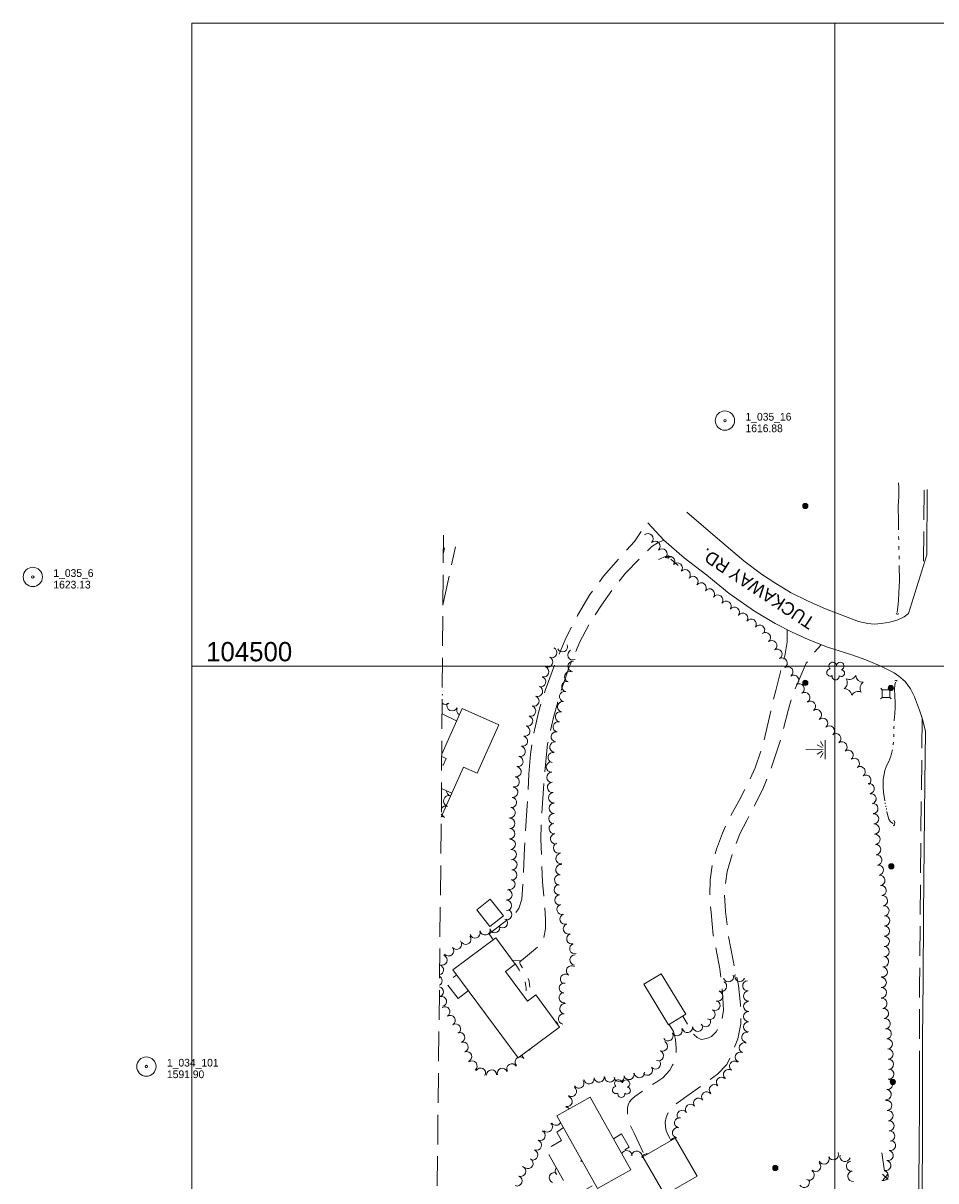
# Model space of a CAD drawing. Header units: feet. Extents: x 387811 to 389894, y 103426 to 105000.
# Tile 2 of 4: x 387869 to 388579, y 104100 to 105000. Entities that reach past the tile are written whole.
import ezdxf

# ---------------------------------------------------------------- set-up
doc = ezdxf.new("R2010")
doc.units = ezdxf.units.FT
doc.header["$MEASUREMENT"] = 0
for name, pattern in [('DGN Style 3', [32.306792, 23.07628, -9.230512]), ('DGN Style 4', [36.945124, 18.461024, -9.230512, 0.023076, -9.230512]), ('DGN Style 5', [16.153396, 6.922884, -9.230512]), ('DGN Style 6', [43.891085, 0.023076, -9.230512, 16.153396, -9.230512, 0.023076, -9.230512])]:
    doc.linetypes.add(name, pattern=pattern)
for name, color, linetype, lineweight in [('E_DWY', 73, 'DGN Style 3', 0), ('E_LAND_Vegetation', 21, 'Continuous', 0), ('E_MAP_GridLines', 251, 'Continuous', 0), ('E_MAP_Limits', 21, 'DGN Style 3', 0), ('E_MAP_PassPoints', 40, 'Continuous', 0), ('E_MISCPROP', 40, 'Continuous', 0), ('E_MISCPROP_HvyDash', 54, 'DGN Style 3', 13), ('E_MISCPROP_HvyLine', 54, 'Continuous', 13), ('E_MISCPROP_Railing', 40, 'Continuous', 0), ('E_PATH_Sidewalk', 73, 'DGN Style 5', 0), ('E_RDWY', 40, 'Continuous', 13), ('E_RDWY_Gravel', 40, 'DGN Style 3', 13), ('E_RDWY_Name', 221, 'Continuous', 0), ('E_UTL_AboveGroundPipe', 40, 'DGN Style 4', 0), ('E_WTR', 251, 'DGN Style 6', 0)]:
    doc.layers.add(name, color=color, linetype=linetype, lineweight=lineweight)
doc.styles.add('Style-IGR_FONT_0', font='IGR_FONT_0.shx')

# ---------------------------------------------------------------- blocks, each defined once
blk = doc.blocks.new('PP')
at = {"layer": 'E_MAP_PassPoints', "color": 40, "linetype": 'Continuous', "lineweight": 0}
for radius in [7.5, 0.96]:
    blk.add_circle((0, 0), radius, dxfattribs=at)
blk = doc.blocks.new('CULVRT')
at = {"layer": 'E_MISCPROP_Railing', "color": 40, "linetype": 'Continuous', "lineweight": 0}
blk.add_arc((10, 7.5), 12.5, 216.87978, 323.11934, dxfattribs=at)
blk = doc.blocks.new('CULVRT_1')
at = {"layer": 'E_MISCPROP_Railing', "color": 40, "linetype": 'Continuous', "lineweight": 0}
blk.add_arc((10, 7.5), 12.5, 216.87843, 323.118, dxfattribs=at)
blk = doc.blocks.new('CULVRT_5')
at = {"layer": 'E_MISCPROP_Railing', "color": 40, "linetype": 'Continuous', "lineweight": 0}
blk.add_arc((10, 7.5), 12.5, 216.8799, 323.1195, dxfattribs=at)
blk = doc.blocks.new('MARSH')
at = {"layer": 'E_WTR', "color": 161, "linetype": 'Continuous', "lineweight": 0}
for p, q in [((0.03, 15.02), (0.03, 1.6)), ((-6.13, 3.53), (-2.44, 1.44)), ((-1.34, 2.37), (-3.54, 6.22)), ((1.46, 2.37), (3.66, 6.22)), ((6.25, 3.53), (2.56, 1.44)), ((-7.39, -0.05), (7.4, -0.05))]:
    blk.add_line(p, q, dxfattribs=at)
blk = doc.blocks.new('PED')
at = {"layer": 'E_UTL_AboveGroundPipe', "color": 101, "linetype": 'Continuous', "lineweight": 13}
for p, q in [((-3.12, 2.9), (-4.17, 3.96)), ((2.88, 2.9), (3.94, 3.96)), ((-4.18, -4.16), (-3.12, -3.1)), ((3.95, -4.16), (2.88, -3.1))]:
    blk.add_line(p, q, dxfattribs=at)
at = {"layer": 'E_UTL_AboveGroundPipe', "color": 101, "linetype": 'Continuous', "lineweight": 13, "flags": 128}
blk.add_lwpolyline([(-3.12, -3.1), (2.88, -3.1), (2.88, 2.9), (-3.12, 2.9)], close=True, dxfattribs=at)
blk = doc.blocks.new('POLE')
at = {"layer": 'E_MISCPROP', "color": 20, "linetype": 'Continuous', "lineweight": 0}
for centre, radius in [((-0.01, 0.02), 2.02), ((-0.01, 0.03), 1.52), ((0, -0.01), 1.01), ((0, 0), 0.502)]:
    blk.add_circle(centre, radius, dxfattribs=at)
blk = doc.blocks.new('PINEL')
at = {"layer": 'E_LAND_Vegetation', "color": 93, "linetype": 'Continuous', "lineweight": 0}
for centre, start, end in [((-8.14, 7.32), 275.21141, 0.97632), ((-10.4, -3.39), 335.21141, 60.97632), ((2.26, 10.71), 215.21141, 300.97632), ((10.41, 3.41), 155.21142, 240.97633), ((-2.25, -10.7), 35.21142, 120.97633), ((8.15, -7.3), 95.21142, 180.97633)]:
    blk.add_arc(centre, 5.72, start, end, dxfattribs=at)
blk = doc.blocks.new('TREE')
at = {"layer": 'E_LAND_Vegetation', "color": 93, "linetype": 'Continuous', "lineweight": 0}
for centre, radius, start, end in [((-4.47, 0.2), 2.78, 78.07165, 279.0827), ((-1.47, 4.28), 2.78, 1.39464, 209.16763), ((3.57, 2.42), 2.97, 278.42375, 139.65763), ((-2.01, -4.2), 2.61, 140.7798, 358.71241), ((3.46, -3.43), 2.97, 196.07456, 79.04783)]:
    blk.add_arc(centre, radius, start, end, dxfattribs=at)

msp = doc.modelspace()

# ---------------------------------------------------------------- linework, layer by layer
at = {"layer": 'E_DWY', "color": 51, "linetype": 'DGN Style 3', "lineweight": 0, "flags": 128}
for points in [[(388262.1, 104415.87), (388263.41, 104431.49), (388265.78, 104446.7), (388269.61, 104463.85), (388274.71, 104480.94), (388282.35, 104501.7), (388290.97, 104521.64), (388299.99, 104539.28), (388309.66, 104555.71), (388320.26, 104569.88), (388332.67, 104584.03), (388344.31, 104596.85), (388349.35, 104604.73)], [(388249.63, 104270.81), (388256.46, 104271.01), (388271.2, 104283.4), (388273.62, 104288.5), (388275.12, 104295.68), (388275.15, 104303.09), (388273.95, 104317.97), (388272.8, 104332.31), (388272.07, 104345.97), (388271.53, 104365.42), (388271.98, 104383.89), (388274.15, 104414.97), (388276.74, 104439.59), (388281.34, 104460.07), (388286.17, 104478.03), (388293.28, 104498.74), (388301.56, 104518.47), (388310.17, 104534.62), (388318.55, 104547.5), (388327.33, 104559.88), (388337.39, 104572.19), (388349.39, 104584.86), (388357.84, 104593.05), (388362.79, 104596.22), (388367.04, 104597.87)], [(388195.32, 104547.29), (388196.81, 104554.69), (388205.05, 104592.68)], [(388196.49, 104592.02), (388195.65, 104588.09)], [(388463.09, 104528.3), (388463.06, 104518.78), (388461.15, 104508), (388457.72, 104495.62), (388454.08, 104481.14), (388450.38, 104464.99), (388447.55, 104452.87), (388443.94, 104437.98), (388438.24, 104421.02), (388432.15, 104408.18), (388425.64, 104395.51), (388418.14, 104382.13), (388412.8, 104370.2), (388407.94, 104357.68), (388404.68, 104345.74), (388403.09, 104333.73), (388402.76, 104321.64), (388403.78, 104308.43), (388405.41, 104290.9), (388410.76, 104264.57), (388412.06, 104252.84), (388413.09, 104241.7), (388413.52, 104232.59), (388412.3, 104225.61), (388410.51, 104220.25), (388407.82, 104215.63), (388404.21, 104211.97), (388400.41, 104210.37), (388396.1, 104209.76), (388393.06, 104211.14), (388389.86, 104214.17), (388381.82, 104227.82)], [(388372.57, 104131), (388371.14, 104133.61), (388369.01, 104138.61), (388368.48, 104142.1), (388368.17, 104145.4), (388368.88, 104149), (388370.24, 104152.25), (388372.66, 104155.38), (388376.64, 104159.5), (388388.53, 104168.09), (388400.23, 104176.45), (388408.8, 104182.66), (388416.01, 104190.19), (388420.04, 104198.26), (388424.55, 104210.12), (388427.01, 104221.78), (388426.66, 104236.72), (388425.26, 104251.77), (388420.97, 104271.13), (388416.97, 104291.77), (388415.14, 104309.27), (388414.15, 104324.36), (388416.42, 104340.17), (388420.67, 104354.92), (388426.17, 104369.57), (388431.81, 104380.49), (388438.52, 104393.38), (388444.66, 104405.6), (388450.54, 104420.7), (388457.86, 104442.6), (388463.95, 104466.66), (388468.46, 104480.81), (388477.9, 104502.27), (388482.5, 104508.73), (388489.56, 104516.68)], [(388205.97, 104457.4), (388194.66, 104462.91)], [(388195.06, 104432.9), (388194.42, 104433.24)], [(388234.35, 104287.1), (388231.23, 104291.79), (388251.29, 104307.19), (388254.31, 104311.63), (388256.54, 104318.7), (388257.58, 104330.9), (388258.79, 104358.64), (388260.78, 104391.7), (388262.1, 104415.87)], [(388371.32, 104221.43), (388374.52, 104215.87), (388376.15, 104209.57), (388376.76, 104202.97), (388376.45, 104197.33), (388375.39, 104193.07), (388373.84, 104189.6), (388371.7, 104185.86), (388369.26, 104182.94), (388366.21, 104179.95), (388361.72, 104176.83), (388352.7, 104171), (388344.48, 104165.45), (388342.01, 104162.93), (388340.51, 104161.13), (388339.46, 104158.95), (388338.85, 104156.61), (388338.8, 104152.65), (388339.17, 104148.74), (388341.2, 104142.48), (388344.27, 104136.32), (388352.28, 104119.27)]]:
    msp.add_lwpolyline(points, dxfattribs=at)
at = {"layer": 'E_LAND_Vegetation', "color": 93, "linetype": 'Continuous', "lineweight": 0}
for centre, radius, start, end in [((388354.83, 104599.1), 4, 312.18483, 132.16951), ((388360.2, 104593.17), 4, 312.18483, 132.16951), ((388365.57, 104587.24), 4, 312.18483, 132.16951), ((388371.55, 104581.56), 4, 319.28451, 139.26919), ((388377.62, 104576.34), 4, 319.28451, 139.26919), ((388383.68, 104571.12), 4, 319.28451, 139.26919), ((388389.74, 104565.9), 4, 319.28451, 139.26919), ((388396.15, 104560.85), 4, 323.61001, 143.59468), ((388402.59, 104556.11), 4, 323.61001, 143.59468), ((388409.03, 104551.36), 4, 323.61001, 143.59468), ((388415.47, 104546.61), 4, 323.61001, 143.59468), ((388421.91, 104541.86), 4, 323.61001, 143.59468), ((388428.49, 104537.22), 4, 324.85373, 144.83841), ((388435.03, 104532.62), 4, 324.85373, 144.83841), ((388441.57, 104528.01), 4, 324.85373, 144.83841), ((388446.1, 104522.22), 4, 307.50895, 127.49362), ((388279.98, 104510.59), 4.02, 245.86144, 65.84612), ((388288.27, 104515.04), 4.02, 203.75126, 23.73594), ((388296.4, 104508.82), 4.02, 116.48219, 296.46687), ((388450.97, 104515.87), 4, 307.50895, 127.49362), ((388455.06, 104509.31), 4, 300.27806, 120.26274), ((388276.69, 104503.25), 4.02, 245.86144, 65.84612), ((388296.42, 104499.79), 4.02, 83.99995, 263.98463), ((388459.09, 104502.4), 4, 300.27806, 120.26274), ((388273.66, 104495.55), 4.02, 252.7636, 72.74828), ((388293.86, 104491.7), 4.02, 72.04301, 252.02769), ((388463.51, 104495.55), 4, 304.60465, 124.58933), ((388271.28, 104487.87), 4.02, 252.7636, 72.74828), ((388291.67, 104484.21), 4.02, 78.11615, 258.10082), ((388468.05, 104488.96), 4, 304.60465, 124.58933), ((388472.35, 104482.29), 4, 302.78907, 122.77375), ((388193.41, 104481.62), 4.3, 288.50372, 294.78409), ((388197.39, 104474.57), 4.3, 126.42437, 127.46198), ((388266.04, 104472.79), 4.02, 249.64811, 69.63278), ((388268.84, 104480.33), 4.02, 249.64811, 69.63278), ((388290.01, 104476.34), 4.02, 78.11615, 258.10082), ((388476.68, 104475.56), 4, 302.78907, 122.77375), ((388197.39, 104474.57), 4.3, 231.63494, 306.40904), ((388202.52, 104469.47), 4.3, 155.20177, 335.18645), ((388210.32, 104465.86), 4.3, 155.20177, 238.84386), ((388263.55, 104465.02), 4.02, 252.97943, 72.96411), ((388288.35, 104468.47), 4.02, 78.11615, 258.10082), ((388481.09, 104468.78), 4, 305.29613, 125.2808), ((388261.19, 104457.33), 4.02, 252.97943, 72.96411), ((388286.7, 104460.6), 4.02, 78.11615, 258.10082), ((388485.72, 104462.25), 4, 305.29613, 125.2808), ((388490.53, 104455.57), 4, 311.69817, 131.68285), ((388259.02, 104449.43), 4.02, 257.06129, 77.04597), ((388283.48, 104445), 4.02, 82.04631, 262.03099), ((388285.03, 104452.73), 4.02, 78.00031, 257.98498), ((388495.85, 104449.59), 4, 311.69817, 131.68285), ((388257.22, 104441.6), 4.02, 257.06129, 77.04597), ((388282.37, 104437.03), 4.02, 82.04631, 262.03099), ((388500.82, 104443.56), 4, 306.88876, 126.87343), ((388505.63, 104437.16), 4, 306.88876, 126.87343), ((388255.42, 104433.76), 4.02, 257.06129, 77.04597), ((388281.07, 104428.97), 4.02, 78.61308, 258.59776), ((388510.43, 104430.76), 4, 306.88876, 126.87343), ((388252.16, 104417.92), 4.02, 259.55363, 79.53831), ((388253.62, 104425.83), 4.02, 259.55363, 79.53831), ((388279.72, 104421.58), 4.02, 92.50831, 272.49298), ((388515.23, 104424.36), 4, 306.88876, 126.87343), ((388519.77, 104417.9), 4, 304.00278, 123.98746), ((388250.7, 104410.01), 4.02, 259.55363, 79.53831), ((388280.07, 104413.55), 4.02, 92.50831, 272.49298), ((388524.24, 104411.27), 4, 304.00278, 123.98746), ((388249.59, 104401.94), 4.02, 262.57965, 82.56433), ((388280.58, 104405.65), 4.02, 95.80736, 275.79204), ((388526.74, 104404.73), 4, 280.78954, 100.77422), ((388199.98, 104395.2), 4.16, 74.51357, 254.49825), ((388202.2, 104403.22), 4.16, 182.21129, 254.49825), ((388248.55, 104393.97), 4.02, 262.57965, 82.56433), ((388281.4, 104397.65), 4.02, 95.80736, 275.79204), ((388528.24, 104396.87), 4, 280.78954, 100.77422), ((388197.55, 104387.06), 4.16, 69.93102, 146.40628), ((388247.51, 104385.99), 4.02, 262.57965, 82.56433), ((388281.81, 104389.36), 4.02, 88.54929, 268.53397), ((388529.64, 104389.26), 4, 273.82718, 93.81186), ((388194.17, 104378.94), 4.16, 56.65685, 91.86594), ((388197.55, 104387.06), 4.16, 212.69064, 249.91569), ((388247.25, 104377.7), 4.02, 269.6989, 89.68358), ((388281.6, 104381.33), 4.02, 88.54929, 268.53397), ((388281.85, 104373.63), 4.02, 97.14044, 277.12512), ((388530.18, 104381.27), 4, 273.82718, 93.81186), ((388530.71, 104373.29), 4, 273.82718, 93.81186), ((388247.2, 104369.66), 4.02, 269.6989, 89.68358), ((388282.85, 104365.65), 4.02, 97.14044, 277.12512), ((388531.28, 104365.29), 4, 274.38998, 94.37466), ((388247.7, 104361.45), 4.02, 274.93506, 94.91974), ((388285.2, 104358.52), 4.02, 110.71228, 290.69695), ((388531.89, 104357.31), 4, 274.38998, 94.37466), ((388248.39, 104353.44), 4.02, 274.93506, 94.91974), ((388248.93, 104345.64), 4.02, 268.89481, 88.87948), ((388287.16, 104350.29), 4.02, 98.17737, 278.16204), ((388532.7, 104349.2), 4, 278.45096, 98.43564), ((388248.78, 104337.6), 4.02, 268.89481, 88.87948), ((388287.09, 104341.76), 4.02, 82.83672, 262.8214), ((388533.88, 104341.29), 4, 278.45096, 98.43564), ((388247.35, 104330.31), 4.02, 253.36251, 73.34719), ((388286.09, 104333.78), 4.02, 82.83672, 262.8214), ((388535.05, 104333.37), 4, 278.45096, 98.43564), ((388245.12, 104322.15), 4.02, 265.00819, 84.99287), ((388285.78, 104326.18), 4.02, 93.69062, 273.6753), ((388536.12, 104325.48), 4, 277.60467, 97.58934), ((388244.69, 104313.92), 4.02, 270.86268, 90.84736), ((388286.3, 104318.16), 4.02, 93.69062, 273.6753), ((388287.9, 104310.81), 4.02, 106.62419, 286.60886), ((388537.18, 104317.54), 4, 277.60467, 97.58934), ((388538.24, 104309.61), 4, 277.60467, 97.58934), ((388244.87, 104306.73), 4.02, 247.61335, 67.59803), ((388290.24, 104303.23), 4.02, 109.61768, 289.60236), ((388538.77, 104301.97), 4, 269.02806, 89.01273), ((388228.18, 104294.96), 4.02, 190.90714, 10.89182), ((388235.51, 104296.71), 4.02, 203.75746, 23.74214), ((388241.57, 104300.4), 4.02, 225.9109, 45.89558), ((388292.94, 104295.65), 4.02, 109.61768, 289.60236), ((388538.63, 104293.96), 4, 269.02806, 89.01273), ((388213.07, 104287.55), 4.02, 219.5651, 39.54978), ((388220.26, 104292.54), 4.02, 197.65501, 17.63968), ((388295.53, 104287.94), 4.02, 106.98136, 286.96604), ((388538.49, 104285.96), 4, 269.02806, 89.01273), ((388199.66, 104278.58), 4.01, 219.83889, 39.82357), ((388205.83, 104283.72), 4.01, 219.83889, 39.82357), ((388297.87, 104280.25), 4.02, 106.98136, 286.96604), ((388538.36, 104277.96), 4, 269.02806, 89.01273), ((388194.52, 104271.45), 4.01, 247.10342, 67.08809), ((388297.97, 104271.54), 4.02, 86.19563, 266.18031), ((388537.92, 104270.2), 4, 263.15999, 83.14467), ((388191.78, 104263.74), 4.01, 283.01963, 71.66908), ((388290.64, 104256.51), 4.02, 54.50362, 234.4883), ((388295.31, 104263.05), 4.02, 54.50362, 234.4883), ((388417.36, 104258.4), 3.97, 199.04836, 19.03304), ((388426.27, 104258.81), 3.97, 157.55881, 337.54349), ((388536.97, 104262.25), 4, 263.15999, 83.14467), ((388191.66, 104246.77), 4.01, 281.8982, 76.81878), ((388190.68, 104255.33), 4.01, 298.37328, 60.3437), ((388289.76, 104249.56), 4.02, 82.51095, 262.49563), ((388411.96, 104251.04), 3.97, 243.7063, 63.69098), ((388432.36, 104251.4), 3.97, 94.48583, 274.47051), ((388536.14, 104254), 4, 271.36771, 91.35239), ((388194.14, 104239.32), 3.94, 283.44286, 103.42754), ((388289.59, 104242.15), 4.02, 97.8019, 277.78658), ((388408.96, 104243.35), 3.97, 253.51179, 73.49647), ((388432.97, 104243.49), 3.97, 94.48583, 274.47051), ((388536.69, 104237.75), 4, 278.83558, 98.82026), ((388536.33, 104246.01), 4, 271.36771, 91.35239), ((388196.79, 104231.21), 3.94, 301.87962, 121.86429), ((388290.17, 104233.63), 4.02, 82.78645, 262.77113), ((388403.06, 104229.18), 3.97, 241.62527, 61.60995), ((388406.83, 104236.16), 3.97, 241.62527, 61.60995), ((388433.1, 104235.41), 3.97, 90.30167, 270.28635), ((388537.91, 104229.84), 4, 278.83558, 98.82026), ((388200.97, 104224.5), 3.94, 302.49592, 122.48059), ((388281.06, 104220.19), 4.02, 28.68545, 69.34892), ((388289.16, 104225.65), 4.02, 82.78645, 262.77113), ((388399.52, 104223.52), 3.97, 210.70081, 30.68549), ((388433.07, 104227.46), 3.97, 89.75576, 269.74044), ((388539.14, 104221.93), 4, 278.83558, 98.82026), ((388205.2, 104217.85), 3.94, 302.49592, 122.48059), ((388208.33, 104211.17), 3.94, 289.8508, 109.83548), ((388377.45, 104216.55), 3.97, 203.73955, 23.72423), ((388385.5, 104218.91), 3.97, 189.22072, 9.2054), ((388393.47, 104219.91), 3.97, 186.53457, 6.51925), ((388431.65, 104211.35), 3.97, 79.44686, 259.43154), ((388433.04, 104219.53), 3.97, 89.75576, 269.74044), ((388540.02, 104214.08), 4, 276.17042, 96.15509), ((388211.02, 104203.74), 3.94, 290.28502, 110.2697), ((388366.06, 104204.49), 3.97, 244.48722, 64.4719), ((388370.34, 104212.44), 3.97, 211.88392, 31.8686), ((388429.68, 104203.24), 3.97, 67.20408, 247.18876), ((388540.88, 104206.12), 4, 276.17042, 96.15509), ((388213.75, 104196.34), 3.94, 290.28502, 110.2697), ((388260.74, 104198.28), 3.94, 187.90033, 232.42017), ((388260.74, 104198.28), 3.94, 52.43549, 65.09139), ((388265.55, 104204.53), 3.94, 220.52705, 232.42017), ((388362.96, 104197.03), 3.97, 248.49208, 68.47676), ((388426.61, 104195.93), 3.97, 67.20408, 247.18876), ((388541.38, 104198.28), 4, 272.34013, 92.32481), ((388217.96, 104189.07), 3.94, 306.9244, 126.90908), ((388248.85, 104186.88), 3.94, 28.94999, 208.93467), ((388255.32, 104192.2), 3.94, 117.4867, 224.47148), ((388255.32, 104192.2), 3.94, 44.48681, 100.89342), ((388354.36, 104185.75), 3.97, 217.62406, 37.60874), ((388360.64, 104190.6), 3.97, 217.62406, 37.60874), ((388422.03, 104188.92), 3.97, 54.1746, 234.15928), ((388541.71, 104190.29), 4, 272.34013, 92.32481), ((388224.53, 104183.56), 3.94, 331.32084, 151.30552), ((388233.1, 104182.06), 3.94, 1.28411, 181.26878), ((388241.44, 104183.39), 3.94, 19.93106, 199.91574), ((388308.91, 104179.13), 3.97, 188.64908, 8.63376), ((388316.75, 104180.32), 3.97, 188.64908, 8.63376), ((388325.11, 104180.43), 3.97, 175.40568, 355.39036), ((388332.45, 104180.77), 3.97, 189.85836, 9.84304), ((388339.95, 104182.44), 3.97, 196.37948, 16.36416), ((388348.09, 104183.9), 3.97, 186.09657, 6.08125), ((388411.89, 104176.41), 3.97, 46.5769, 226.56158), ((388417.38, 104182.49), 3.97, 54.1746, 234.15928), ((388540.98, 104174.72), 4, 262.51116, 82.49583), ((388542.03, 104182.65), 4, 262.51116, 82.49583), ((388295.29, 104169.26), 3.97, 234.44297, 54.42765), ((388300.98, 104175.73), 3.97, 212.38885, 32.37353), ((388406.44, 104170.65), 3.97, 46.5769, 226.56158), ((388539.94, 104166.79), 4, 262.51116, 82.49583), ((388291.86, 104161.42), 3.97, 255.40916, 75.39384), ((388394.16, 104160.17), 3.97, 37.86346, 217.84814), ((388400.42, 104165.04), 3.97, 37.86346, 217.84814), ((388540.35, 104158.31), 4, 277.19293, 97.17761), ((388290.86, 104153.07), 3.97, 44.47728, 90.45405), ((388381.41, 104150.65), 3.97, 36.37397, 216.35865), ((388387.8, 104155.35), 3.97, 36.37397, 216.35865), ((388541.35, 104150.38), 4, 277.19293, 97.17761), ((388276.55, 104141.68), 4.01, 227.30711, 47.29178), ((388283.16, 104146.9), 4.01, 215.62066, 334.54107), ((388379.33, 104144.97), 3.97, 78.61346, 258.59814), ((388542.11, 104142.51), 4, 274.56084, 94.54552), ((388270.9, 104135.01), 4.01, 248.25952, 68.2442), ((388377.77, 104137.2), 3.97, 78.61346, 258.59814), ((388542.74, 104134.53), 4, 274.56084, 94.54552), ((388267.94, 104127.49), 4.01, 249.81598, 69.80065), ((388376.2, 104129.42), 3.97, 78.61346, 156.64433), ((388543.32, 104127.21), 4, 256.87935, 76.86403), ((388261.39, 104113.27), 4.01, 240.32261, 60.30728), ((388265.17, 104119.95), 4.01, 249.81598, 69.80065), ((388306.81, 104114.43), 4.01, 157.17901, 176.93131), ((388338.22, 104118.96), 4.29, 4.87259, 153.44382), ((388345.98, 104118.57), 4.29, 346.88106, 166.86574), ((388353.69, 104116.46), 4.29, 77.00128, 152.7272), ((388491.66, 104116.74), 4, 204.20246, 24.18714), ((388498.96, 104120.02), 4, 204.20246, 24.18714), ((388508.03, 104118.71), 4, 164.39078, 344.37546), ((388539.66, 104111.66), 4, 255.87382, 75.8585), ((388541.5, 104119.41), 4, 256.87935, 76.86403), ((388255.78, 104107.21), 4.01, 248.74936, 68.73404), ((388286.59, 104107.44), 4.01, 142.9029, 225.42762), ((388480.11, 104104.25), 4, 239.28343, 59.26811), ((388485.1, 104111.01), 4, 226.95082, 46.9355), ((388513.09, 104111.2), 4, 97.56092, 277.5456), ((388514.14, 104103.27), 4, 97.56092, 277.5456), ((388537.71, 104103.91), 4, 255.87382, 75.8585), ((388252.87, 104099.73), 4.01, 248.74936, 68.73404), ((388281.97, 104102.1), 4.01, 69.10102, 249.0857), ((388476.31, 104098.48), 4, 211.88119, 31.86587)]:
    msp.add_arc(centre, radius, start, end, dxfattribs=at)
at = {"layer": 'E_MAP_GridLines', "color": 161, "linetype": 'Continuous', "lineweight": 0}
for p, q in [((388000, 103500), (388000, 105000)), ((388000, 105000), (389500, 105000)), ((388500, 103500), (388500, 105000)), ((388000, 104500), (389500, 104500))]:
    msp.add_line(p, q, dxfattribs=at)
at = {"layer": 'E_MAP_Limits', "color": 73, "linetype": 'DGN Style 3', "lineweight": 0, "flags": 128}
msp.add_lwpolyline([(388190.59, 103837.32), (388189.55, 103979.24), (388191.54, 104158.12), (388193.96, 104373.7), (388195.75, 104601.81)], dxfattribs=at)
at = {"layer": 'E_MISCPROP_HvyDash', "color": 241, "linetype": 'DGN Style 3', "lineweight": 13, "flags": 128}
for points in [[(388194.02, 104382.49), (388202.1, 104401.25)], [(388215.07, 104247.64), (388207.05, 104241.49), (388197.79, 104253.72), (388206, 104259.89)], [(388289.04, 104141.15), (388283.77, 104137.6), (388287.51, 104131.18), (388275.45, 104124.03), (388296.12, 104087.17), (388313.65, 104097.15)], [(388327.96, 104132.36), (388334.26, 104136.2), (388340.06, 104125.99), (388333.68, 104122.14)]]:
    msp.add_lwpolyline(points, dxfattribs=at)
at = {"layer": 'E_MISCPROP_HvyLine', "color": 241, "linetype": 'Continuous', "lineweight": 13, "flags": 128}
for points in [[(388194.2, 104404.77), (388202.21, 104401.2), (388211.26, 104421.5), (388222.04, 104416.7), (388238.83, 104454.38), (388210.28, 104467.09), (388194.41, 104431.45)], [(388194.4, 104429.69), (388197.83, 104428.16), (388195.47, 104422.86), (388194.35, 104423.36)]]:
    msp.add_lwpolyline(points, dxfattribs=at)
for points in [[(388231.84, 104297.58), (388242.36, 104305.88), (388232.09, 104318.89), (388221.58, 104310.59)], [(388236.44, 104288.64), (388203.02, 104263.92), (388253.7, 104195.42), (388285.94, 104219.27), (388267.44, 104244.28), (388261.09, 104239.57), (388244.06, 104262.59), (388251.59, 104268.16)], [(388384.15, 104229.24), (388364.95, 104260.78), (388351.47, 104252.57), (388370.67, 104221.03)], [(388283.88, 104150.37), (388315.5, 104093.84), (388341.4, 104108.33), (388309.79, 104164.85)], [(388367.85, 104088.77), (388350.74, 104118.38), (388375.8, 104132.87), (388392.92, 104103.26)]]:
    msp.add_lwpolyline(points, close=True, dxfattribs=at)
at = {"layer": 'E_MISCPROP_Railing', "color": 40, "linetype": 'Continuous', "lineweight": 0}
for p, q in [((388368.87, 104584.74), (388372.19, 104584.76)), ((388370.38, 104586.32), (388370.42, 104583.47)), ((388541.65, 104100.85), (388537.02, 104105.01)), ((388537.56, 104100.57), (388541.11, 104104.56))]:
    msp.add_line(p, q, dxfattribs=at)
at = {"layer": 'E_MISCPROP_Railing', "color": 40, "linetype": 'Continuous', "lineweight": 0, "flags": 128}
for points in [[(388362.85, 104582.88), (388368.97, 104585.61)], [(388372.41, 104583.25), (388378.19, 104578.28)], [(388538.64, 104107.38), (388536.5, 104121.52)]]:
    msp.add_lwpolyline(points, dxfattribs=at)
at = {"layer": 'E_PATH_Sidewalk', "color": 51, "linetype": 'DGN Style 5', "lineweight": 0, "flags": 128}
for points in [[(388256.46, 104271.01), (388255.22, 104270.02), (388255.04, 104269.22), (388255.39, 104268.19), (388258.34, 104263.33), (388260.62, 104259.52), (388261.68, 104257.03), (388262.28, 104254.91), (388262.65, 104252.32), (388262.91, 104249.51), (388262.91, 104247.71), (388262.76, 104246.21), (388262.71, 104244.12), (388262.9, 104242.53), (388263.34, 104241.24)], [(388251.39, 104268.44), (388252.21, 104267.52), (388252.78, 104266.67), (388254.47, 104263.87), (388257.16, 104259.24), (388258.46, 104256.77), (388259.27, 104254.63), (388259.61, 104252.78), (388259.77, 104251.03), (388259.9, 104249.64), (388259.99, 104248.25), (388260.01, 104247.11), (388259.91, 104245.54), (388259.48, 104243.98), (388258.95, 104243.03), (388258.75, 104242.73)]]:
    msp.add_lwpolyline(points, dxfattribs=at)
at = {"layer": 'E_RDWY', "color": 21, "linetype": 'Continuous', "lineweight": 13, "flags": 128}
for points in [[(388571.94, 104637.3), (388571.5, 104586.43), (388557.36, 104540.82), (388553.96, 104538.23), (388549.09, 104536.11), (388542.74, 104534.25), (388536.01, 104533.12), (388530.88, 104532.7), (388525.83, 104533.19), (388518.35, 104534.62), (388492.78, 104544.55), (388479.36, 104550.59), (388465.68, 104557.22), (388453.44, 104564.74), (388442.98, 104571.61), (388429.35, 104581.92), (388407.03, 104600.68), (388384.94, 104619.72)], [(388354.65, 104611.44), (388367.04, 104597.87), (388382.84, 104584.22), (388400.49, 104570.75), (388417.77, 104556.41), (388437.63, 104542.69), (388453.56, 104533.17), (388466.86, 104526.37), (388479.22, 104520.64), (388494.36, 104514.84), (388513.24, 104508.88), (388524.29, 104504.83), (388535.94, 104499.93), (388546.11, 104494.89), (388549.96, 104492.23), (388554.8, 104487.92), (388558.79, 104482.37), (388561.94, 104476.17), (388565.93, 104465.74), (388568.13, 104458.68), (388570.49, 104449.18), (388570.12, 104409.1), (388569.6, 104359.6), (388569.15, 104306.12), (388568.7, 104255.74), (388568.33, 104209.95), (388568.32, 104178.69)], [(388565.82, 104178.7), (388565.8, 104158.09), (388565.7, 104126.92), (388565.44, 104098.78), (388564.92, 104066.88), (388564.81, 104055.25)], [(388568.32, 104178.69), (388568.3, 104158.08), (388568.2, 104126.91), (388567.94, 104098.75), (388567.42, 104066.85), (388566.98, 104020.36), (388566.78, 103988.91), (388566.74, 103953.09), (388566.91, 103921.67), (388567.09, 103892.3), (388567.51, 103855.12), (388567.94, 103815.25)]]:
    msp.add_lwpolyline(points, dxfattribs=at)
at = {"layer": 'E_RDWY_Gravel', "color": 21, "linetype": 'DGN Style 3', "lineweight": 13, "flags": 128}
for points in [[(388569.6, 104636.91), (388568.94, 104578.18)], [(388567.94, 104459.27), (388567.35, 104401.31), (388566.66, 104333.92), (388565.94, 104251.59), (388566.01, 104202.54), (388565.92, 104178.7)]]:
    msp.add_lwpolyline(points, dxfattribs=at)
at = {"layer": 'E_WTR', "color": 161, "linetype": 'Continuous', "lineweight": 0, "flags": 128}
for points in [[(388549.57, 104605.91), (388549.64, 104612.35), (388549.34, 104624.36), (388549.81, 104631.79), (388549.89, 104639.05), (388549.71, 104642.53)], [(388549.72, 104598.34), (388549.64, 104600.86)], [(388549.95, 104590.76), (388549.94, 104591.45), (388549.88, 104593.29)], [(388550.1, 104583.18), (388550.05, 104585.71)], [(388548.55, 104541.58), (388549.16, 104546.02), (388549.66, 104550.92), (388549.92, 104557.03), (388550.4, 104566.52), (388550.2, 104578.13)], [(388546.12, 104457.51), (388546.13, 104457.9), (388546.67, 104463.08), (388546.98, 104467.89), (388546.96, 104471.79), (388546.62, 104476.89), (388546.4, 104482.21), (388546.73, 104485.32), (388547.28, 104487.42)], [(388546.05, 104451.29), (388546.08, 104452.49), (388546.09, 104453.36)], [(388545.54, 104438.87), (388545.56, 104438.96), (388545.65, 104440.94)], [(388545.85, 104445.08), (388545.86, 104445.28), (388545.92, 104447.15)], [(388537.54, 104406), (388537.54, 104411.88), (388538.95, 104418.78), (388540.26, 104422.39), (388542.12, 104425.92), (388543.73, 104429.97), (388544.72, 104434.03), (388544.85, 104434.78)], [(388538.86, 104395.12), (388537.97, 104402.07), (388537.54, 104406)], [(388539.28, 104392.89), (388539.1, 104393.63)], [(388539.79, 104390.68), (388539.62, 104391.42)], [(388540.29, 104388.47), (388540.13, 104389.21)], [(388545.31, 104377.57), (388543.47, 104378.98), (388542.13, 104380.9), (388541.1, 104384.64), (388540.6, 104386.99)]]:
    msp.add_lwpolyline(points, dxfattribs=at)

# ---------------------------------------------------------------- block references
at = {"layer": 'E_LAND_Vegetation', "color": 93, "linetype": 'Continuous', "lineweight": 0, "xscale": 1.000002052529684, "yscale": 1.000002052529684, "zscale": 1.000002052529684, "rotation": 90.5080017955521}
for name, p in [('TREE', (388500.82, 104496.53)), ('PINEL', (388514.76, 104484.96)), ('TREE', (388334.23, 104171.84))]:
    msp.add_blockref(name, p, dxfattribs=at)
at = {"layer": 'E_MAP_PassPoints', "color": 40, "linetype": 'Continuous', "lineweight": 0}
for p in [(388414.61, 104690.93), (387876.34, 104569.37), (387964.68, 104188.61)]:
    msp.add_blockref('PP', p, dxfattribs=at)
at = {"layer": 'E_MISCPROP', "color": 20, "linetype": 'Continuous', "lineweight": 0, "xscale": 0.9999994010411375, "yscale": 0.9999994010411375, "zscale": 0.9999994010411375, "rotation": 89.39754348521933}
for p in [(388477.11, 104624.56), (388477.13, 104486.96), (388543.59, 104482.98), (388544.03, 104344.36), (388545.14, 104176.62), (388453.8, 104109.73)]:
    msp.add_blockref('POLE', p, dxfattribs=at)
at = {"layer": 'E_MISCPROP_Railing', "color": 40, "linetype": 'Continuous', "lineweight": 0}
for name, p, xscale, yscale, zscale, rotation in [('CULVRT', (388547.67, 104540.93), 0.1015068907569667, 0.1015068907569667, 0.1015068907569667, 357.4022118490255), ('CULVRT_1', (388548.51, 104488.33), 0.09211600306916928, 0.09211600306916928, 0.09211600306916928, 171.2595631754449), ('CULVRT_5', (388545.56, 104375.75), 0.2137140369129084, 0.2137140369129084, 0.2137140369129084, 88.55167943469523)]:
    msp.add_blockref(name, p, dxfattribs=dict(at, xscale=xscale, yscale=yscale, zscale=zscale, rotation=rotation))
at = {"layer": 'E_UTL_AboveGroundPipe', "color": 101, "linetype": 'Continuous', "lineweight": 13, "xscale": 0.9999994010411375, "yscale": 0.9999994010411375, "zscale": 0.9999994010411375, "rotation": 89.39754348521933}
msp.add_blockref('PED', (388539.72, 104478.77), dxfattribs=at)
at = {"layer": 'E_WTR', "color": 161, "linetype": 'Continuous', "lineweight": 0, "xscale": 0.9999994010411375, "yscale": 0.9999994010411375, "zscale": 0.9999994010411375, "rotation": 89.39754348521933}
msp.add_blockref('MARSH', (388492.51, 104435.11), dxfattribs=at)

# ---------------------------------------------------------------- texts
at = {"layer": 'E_MAP_GridLines', "color": 161, "linetype": 'Continuous', "lineweight": 0, "style": 'Style-IGR_FONT_0'}
msp.add_text('  104500  ', height=15, dxfattribs=at).set_placement((388000, 104503.75))
at = {"layer": 'E_MAP_PassPoints', "color": 40, "linetype": 'Continuous', "lineweight": 0, "style": 'Style-IGR_FONT_0'}
for s, p in [('1_035_16', (388430.61, 104690.93)), ('1616.88', (388430.61, 104681.93)), ('1_035_6', (387892.34, 104569.37)), ('1623.13', (387892.34, 104560.37)), ('1_034_101', (387980.68, 104188.61)), ('1591.90', (387980.68, 104179.61))]:
    msp.add_text(s, height=6, dxfattribs=at).set_placement(p)
at = {"layer": 'E_RDWY_Name', "style": 'Style-IGR_FONT_0', "width": 0.996527}
msp.add_text('TUCKAWAY RD.', height=10, rotation=146.68445, dxfattribs=at).set_placement((388485.46, 104536.4))

doc.saveas('drawing.dxf')
